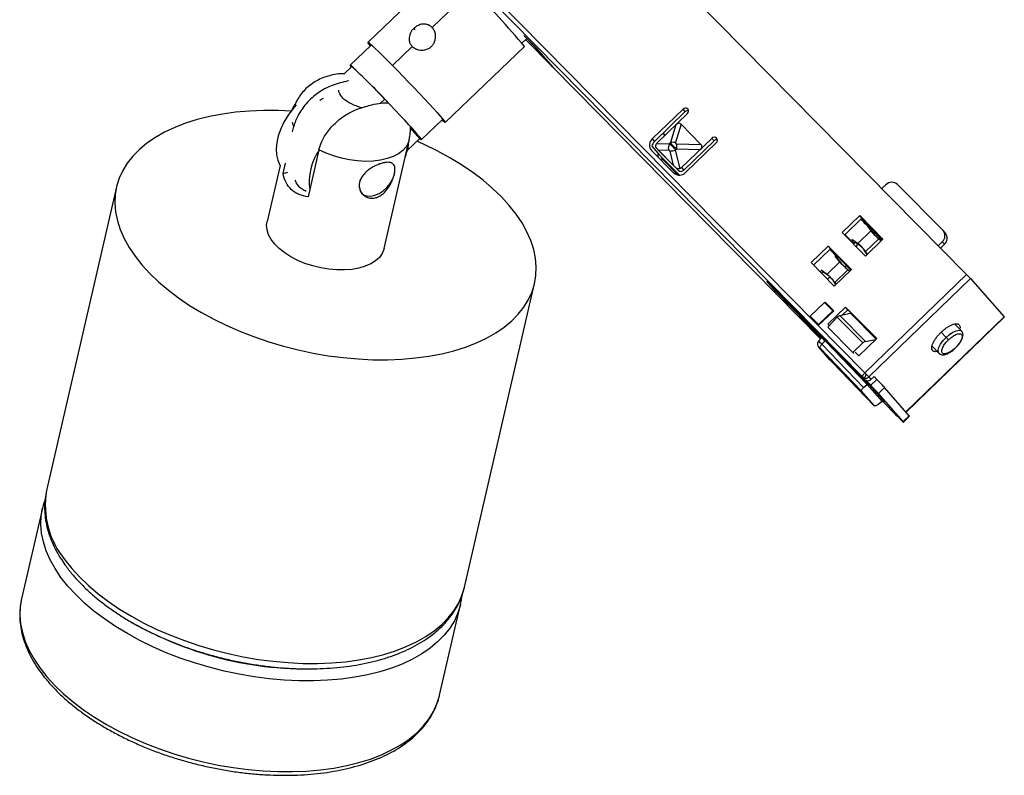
# Paper-space layout '_Trimétrica' of a CAD drawing. Header units: millimetres. Extents: x -103 to 12, y 9 to 142.
# Tile 1 of 2: x -103 to 12, y 9 to 97. Entities that reach past the tile are written whole.
import ezdxf

# ---------------------------------------------------------------- set-up
doc = ezdxf.new("R2010")
doc.units = ezdxf.units.MM

psp = doc.layouts.new('_Trimétrica')

# ---------------------------------------------------------------- linework, layer by layer
at = {"color": 7, "linetype": 'Continuous', "lineweight": 25}
for p, q in [((7.64, 67.06), (-65.6, 141.33)), ((-77.46, 129.86), (-4.21, 55.59)), ((-77.69, 129.37), (-4.44, 55.09)), ((-52.89, 102.99), (-62.11, 94.12)), ((-50.04, 100.28), (-54.65, 95.85)), ((-56.79, 95.73), (-56.66, 95.57)), ((-44.17, 94.03), (-43.66, 94.52)), ((-43.96, 94.91), (-42.6, 93.53)), ((-42.64, 93.56), (-43.95, 94.89)), ((-43.75, 94.44), (-40.57, 91.21)), ((-40.59, 91.23), (-43.75, 94.44)), ((-61.77, 93.76), (-64.2, 91.43)), ((-56.96, 93.63), (-59.27, 91.42)), ((-53.11, 84.75), (-43.88, 93.61)), ((-40.59, 91.23), (-42.55, 93.47)), ((-42.51, 93.44), (-40.54, 91.18)), ((-64.94, 90.39), (-64, 91.29)), ((-40.56, 91.21), (-9.36, 59.56)), ((-40.54, 91.18), (-9.36, 59.56)), ((-60.67, 87.01), (-60.17, 87.5)), ((-59.81, 87.09), (-60.17, 87.5)), ((-28.99, 82.85), (-25.4, 86.32)), ((-25.14, 86.03), (-25.4, 86.32)), ((-24.85, 86.34), (-24.82, 86.31)), ((-55.88, 82.78), (-53.45, 85.11)), ((-28.73, 82.55), (-25.14, 86.03)), ((-28.4, 82.39), (-24.88, 85.8)), ((-70.76, 84.3), (-70.93, 84.77)), ((-70.9, 83.69), (-70.76, 84.3)), ((-56.09, 82.91), (-57.17, 84.13)), ((-26.22, 84.51), (-26.85, 82.42)), ((-25.63, 84.56), (-26.28, 82.42)), ((-25.63, 84.56), (-23.31, 82.22)), ((-60.24, 70.07), (-57.31, 82.74)), ((-57.54, 81.52), (-56.09, 82.91)), ((-28.99, 82.85), (-28.73, 82.55)), ((-27.73, 83.51), (-27.51, 83.25)), ((-27.51, 83.26), (-27.73, 83.51)), ((-22.04, 82.92), (-25.56, 79.52)), ((-25.3, 79.22), (-21.78, 82.63)), ((-21.78, 82.63), (-22.04, 82.92)), ((-21.5, 82.94), (-21.47, 82.91)), ((-67.83, 81.59), (-69.09, 76.12)), ((-57.6, 81.5), (-57.54, 81.52)), ((-26.48, 78.88), (-29.06, 81.5)), ((-29.03, 82), (-28.33, 81.19)), ((-27, 82.29), (-28.53, 82.24)), ((-28.18, 81.42), (-28.48, 81.76)), ((-28.25, 81.53), (-27.09, 81.57)), ((-26.54, 79.81), (-28.25, 81.53)), ((-26.85, 82.42), (-27, 82.29)), ((-26.65, 81.99), (-26.58, 82.06)), ((-26.27, 81.54), (-26.12, 81.68)), ((-25.74, 79.41), (-26.27, 81.54)), ((-26.14, 82.27), (-23.31, 82.22)), ((-26.12, 81.68), (-23.38, 81.63)), ((-21.53, 82.4), (-25.12, 78.93)), ((-28.18, 81.42), (-28.19, 81.44)), ((-25.98, 79.2), (-28.18, 81.42)), ((-27.97, 80.82), (-25.8, 78.63)), ((-27.8, 80.51), (-25.95, 78.63)), ((-26.94, 81.42), (-26.54, 79.81)), ((-72.37, 79.75), (-73.88, 73.21)), ((-72.02, 78.83), (-71.74, 80.03)), ((-26.28, 79.54), (-25.98, 79.2)), ((-25.56, 79.52), (-25.3, 79.22)), ((-72.02, 78.83), (-71.45, 78.96)), ((-91.42, 77.26), (-99.58, 41.86)), ((-1.76, 77.5), (-2.22, 77.06)), ((4.87, 72.2), (-0.4, 77.54)), ((-6.86, 71.94), (-4.81, 73.92)), ((-6.57, 71.64), (-4.55, 73.6)), ((-4.81, 73.92), (-2.1, 71.17)), ((-4.55, 73.6), (-4.81, 73.92)), ((-4.63, 73.52), (-2.21, 71.07)), ((-4.55, 73.6), (-2.13, 71.14)), ((-4.09, 72.96), (-3.51, 72.13)), ((-4.09, 72.96), (-3.86, 72.71)), ((-3.86, 72.71), (-3.28, 71.88)), ((-2.24, 71.04), (-3.8, 72.62)), ((-3.73, 72.53), (-3.74, 72.54)), ((-3.73, 72.53), (-3.73, 72.52)), ((-4.15, 69.19), (-6.86, 71.94)), ((-5.58, 70.74), (-6.52, 71.69)), ((-5.02, 70.68), (-3.51, 72.13)), ((-2.1, 71.17), (-4.15, 69.19)), ((-4.12, 69.74), (-2.59, 71.21)), ((-3.51, 72.13), (-3.28, 71.88)), ((-3.18, 71.79), (-3.3, 71.91)), ((-2.77, 71.37), (-2.59, 71.21)), ((-2.77, 71.37), (-2.28, 71)), ((-2.59, 71.21), (-2.3, 70.98)), ((5.17, 71.87), (4.91, 72.16)), ((-10.48, 68.43), (-8.47, 70.37)), ((-10.2, 68.13), (-8.2, 70.06)), ((-8.47, 70.37), (-5.76, 67.63)), ((-8.47, 70.37), (-8.2, 70.06)), ((-8.23, 70.04), (-7.09, 68.83)), ((-8.2, 70.06), (-5.78, 67.61)), ((-8.2, 70.06), (-5.78, 67.61)), ((-5.63, 71.02), (-5.75, 70.91)), ((-5.58, 70.74), (-5.75, 70.91)), ((-5.02, 70.68), (-5.74, 71.13)), ((-5.46, 70.85), (-5.58, 70.74)), ((-5.52, 70.59), (-5.33, 70.77)), ((-4.79, 70.43), (-5.49, 70.87)), ((-5.01, 70.57), (-5.27, 70.33)), ((-4.79, 70.43), (-5.02, 70.68)), ((-4.64, 70.33), (-4.77, 70.48)), ((-4.37, 70.06), (-4.42, 70.1)), ((4.35, 70.4), (4.81, 70.86)), ((5.07, 70.57), (4.62, 70.12)), ((5.07, 70.57), (4.81, 70.86)), ((-7.92, 69.56), (-7.81, 69.67)), ((-7.7, 69.34), (-7.59, 69.44)), ((-7.14, 68.51), (-7.66, 69.19)), ((-7.54, 69.17), (-7.6, 69.12)), ((-7.38, 69), (-7.54, 69.17)), ((-7.38, 69), (-7.43, 68.94)), ((-7.43, 68.94), (-7.41, 68.92)), ((-6.9, 68.26), (-7.41, 68.92)), ((-4.3, 69.9), (-4.12, 69.74)), ((-3.95, 69.38), (-4.3, 69.9)), ((-3.91, 69.42), (-4.12, 69.74)), ((-7.78, 65.68), (-10.48, 68.43)), ((-8.6, 67.09), (-7.14, 68.51)), ((-7.19, 68.63), (-6.92, 68.35)), ((-7.14, 68.51), (-6.98, 68.34)), ((-7.09, 68.83), (-5.84, 67.56)), ((-6.81, 68.21), (-6.39, 67.77)), ((-6.52, 67.93), (-6.36, 68.09)), ((-6.21, 67.6), (-6.38, 67.77)), ((-6.38, 67.77), (-5.95, 67.45)), ((-9.25, 67.52), (-9.42, 67.35)), ((-9.31, 67.59), (-8.6, 67.09)), ((-9.08, 67.35), (-9.26, 67.18)), ((-9.08, 67.35), (-9.06, 67.33)), ((-8.37, 66.84), (-9.06, 67.33)), ((-8.37, 66.84), (-8.6, 67.09)), ((-8.3, 66.76), (-8.58, 66.49)), ((-8.51, 67.01), (-8.4, 66.9)), ((-5.76, 67.63), (-7.78, 65.68)), ((-7.72, 66.13), (-6.21, 67.6)), ((-5.97, 67.43), (-6.21, 67.6)), ((-4.21, 55.59), (7.64, 67.06)), ((-3.76, 55.11), (8.1, 66.58)), ((8.1, 66.58), (12.01, 62.1)), ((-50.86, 30.62), (-42.7, 66.02)), ((-9.2, 59.73), (-15.64, 66.26)), ((-14.6, 65.07), (-15.64, 66.26)), ((-14.36, 64.86), (-15.15, 65.76)), ((-7.82, 66.27), (-7.94, 66.38)), ((-7.89, 66.3), (-7.72, 66.13)), ((-7.89, 66.3), (-7.6, 65.85)), ((-7.63, 65.82), (-7.82, 65.72)), ((-7.72, 66.13), (-7.56, 65.89)), ((-14.6, 65.07), (-14.57, 65.09)), ((-14.6, 65.07), (-12.75, 63.19)), ((-9.3, 59.62), (-14.36, 64.86)), ((-9.25, 59.68), (-14.07, 64.67)), ((-10.58, 62.2), (-8.93, 63.8)), ((-8.93, 63.8), (-8.83, 63.84)), ((-7.96, 62.81), (-8.93, 63.8)), ((-8.83, 63.84), (-7.86, 62.85)), ((-8.53, 61.25), (-6.45, 63.26)), ((-6.45, 63.26), (-2.83, 59.6)), ((-6.19, 62.94), (-6.45, 63.26)), ((-10.58, 62.2), (-10.63, 62.1)), ((-9.66, 61.12), (-10.63, 62.1)), ((-10.6, 62.07), (-10.63, 62.1)), ((-10.58, 62.2), (-9.62, 61.22)), ((-7.84, 62.82), (-9.64, 61.09)), ((-7.96, 62.81), (-9.62, 61.22)), ((-7.42, 62.08), (-8.54, 60.92)), ((-7.96, 62.81), (-7.86, 62.85)), ((-7.84, 62.82), (-7.86, 62.85)), ((-7.42, 62.08), (-4.45, 59.07)), ((-7.12, 62.28), (-5.87, 62.54)), ((-7.12, 62.28), (-4.14, 59.26)), ((-6.81, 62.34), (-6.19, 62.94)), ((-6.19, 62.94), (-2.86, 59.57)), ((-5.87, 62.54), (-2.91, 59.53)), ((0.57, 51.03), (12.01, 62.1)), ((0.6, 51), (12.03, 62.07)), ((-9.66, 61.12), (-9.62, 61.22)), ((-9.66, 61.12), (-9.64, 61.09)), ((-5.61, 57.95), (-8.54, 60.92)), ((-8.38, 61.09), (-8.53, 61.25)), ((7.06, 60.47), (6.27, 61.27)), ((-9.24, 59.69), (-9.6, 59.28)), ((-9.29, 59.85), (-9.3, 59.84)), ((-9.2, 59.73), (-9.3, 59.84)), ((-9.18, 59.75), (-9.24, 59.69)), ((5.26, 59.72), (4.67, 60.32)), ((-9.58, 58.6), (-8.31, 57.14)), ((-9.57, 58.58), (-9.58, 58.6)), ((-8.29, 57.12), (-9.57, 58.58)), ((-8.85, 59.31), (-9.23, 58.92)), ((-9.23, 58.92), (-4.36, 53.88)), ((-3.69, 54.19), (-8.91, 59.49)), ((-8.85, 59.31), (-8.79, 59.36)), ((-3.95, 54.24), (-8.85, 59.31)), ((-4.45, 59.07), (-5.61, 57.95)), ((-2.83, 59.6), (-4.92, 57.59)), ((-4.14, 59.26), (-2.96, 59.48)), ((3.63, 58.68), (4.43, 57.87)), ((-4.59, 53.44), (-9.43, 58.46)), ((-7.67, 58.09), (-7.6, 58.15)), ((-5.5, 57.84), (-5.61, 57.95)), ((-4.92, 57.59), (-5.33, 58)), ((-8.31, 57.14), (-8.29, 57.12)), ((-7.97, 56.78), (-3.11, 51.75)), ((-7.97, 56.78), (-3.13, 51.77)), ((-7.97, 56.78), (-7.97, 56.78)), ((-5.86, 56.39), (-5.94, 56.3)), ((-5.94, 56.3), (-5.86, 56.39)), ((-4.18, 54.79), (-4.44, 55.09)), ((-3.76, 55.11), (-3.5, 54.81)), ((-3.5, 54.81), (-3.14, 55.16)), ((-2.82, 54.83), (-3.14, 55.16)), ((-4.36, 53.88), (-3.95, 54.24)), ((-3.53, 54.14), (-4.18, 54.79)), ((-3.84, 54.34), (-3.95, 54.24)), ((-2.21, 52.24), (-3.95, 54.24)), ((-1.92, 52.16), (-3.69, 54.19)), ((-3.53, 54.14), (-2.82, 54.83)), ((-3.13, 51.77), (-4.59, 53.44)), ((-2.63, 53.18), (-1.91, 53.88)), ((0.24, 49.9), (-2.63, 53.18)), ((0.96, 50.59), (-1.91, 53.88)), ((-2.21, 52.24), (-2.64, 51.91)), ((-2.21, 52.24), (-2.09, 52.35)), ((-2.17, 52.27), (-0.52, 50.61)), ((-2.17, 52.27), (-0.53, 50.61)), ((-2.1, 52.34), (-1.92, 52.16)), ((-0.79, 50.91), (-0.14, 50.25)), ((-0.53, 50.61), (-0.79, 50.91)), ((0.24, 49.9), (0.96, 50.59)), ((0.29, 49.83), (1.01, 50.53)), ((-100.05, 39.83), (-102.49, 29.25)), ((-50.87, 30.58), (-50.86, 30.62)), ((-102.48, 29.3), (-102.49, 29.25)), ((-53.77, 18.01), (-51.33, 28.59)), ((-51.33, 28.63), (-51.33, 28.59))]:
    psp.add_line(p, q, dxfattribs=at)
at = {"color": 7, "linetype": 'Continuous', "lineweight": 25, "flags": 128}
for points in [[(-61.82, 93.71), (-62, 93.93), (-62.1, 94.07), (-62.11, 94.13), (-62.03, 94.08), (-61.86, 93.95), (-61.61, 93.72), (-61.27, 93.4), (-60.86, 93), (-60.38, 92.54), (-59.85, 92), (-59.27, 91.42)], [(-56.09, 82.91), (-56.08, 82.9), (-55.94, 82.8), (-55.88, 82.78), (-55.92, 82.85), (-56.04, 83.02), (-56.25, 83.27), (-56.54, 83.61), (-56.9, 84.01), (-57.34, 84.49), (-57.82, 85.02), (-58.36, 85.59), (-58.93, 86.2), (-59.53, 86.83), (-60.13, 87.46), (-60.74, 88.08), (-61.33, 88.69), (-61.89, 89.26), (-62.41, 89.78), (-62.89, 90.25), (-63.3, 90.65), (-63.64, 90.97), (-63.9, 91.21), (-64.09, 91.37), (-64.18, 91.43), (-64.19, 91.4), (-64.11, 91.28), (-64.07, 91.22)], [(-59.27, 91.42), (-58.65, 90.79), (-58.02, 90.14), (-57.38, 89.47), (-56.74, 88.81), (-56.12, 88.15), (-55.53, 87.52), (-54.98, 86.93), (-54.49, 86.39), (-54.06, 85.92), (-53.7, 85.51), (-53.42, 85.19), (-53.23, 84.95), (-53.12, 84.8), (-53.11, 84.75), (-53.19, 84.79), (-53.36, 84.93), (-53.51, 85.06)], [(-71.04, 86.09), (-72.58, 86.16), (-74.27, 86.17), (-75.93, 86.1), (-77.54, 85.96), (-79.09, 85.75), (-80.59, 85.47), (-82.02, 85.11), (-83.37, 84.69), (-84.64, 84.2), (-85.82, 83.65), (-86.9, 83.03), (-87.88, 82.36), (-88.76, 81.63), (-89.52, 80.85), (-90.17, 80.03), (-90.7, 79.16), (-91.12, 78.26), (-91.41, 77.32), (-91.57, 76.35), (-91.61, 75.35), (-91.53, 74.34), (-91.32, 73.32), (-90.99, 72.28), (-90.53, 71.25), (-89.96, 70.21), (-89.27, 69.18)], [(-70.48, 86.84), (-70.88, 86.36), (-71.43, 85.61), (-71.91, 84.82), (-72.29, 84.03), (-72.57, 83.23), (-72.75, 82.45), (-72.82, 81.71), (-72.79, 81.01), (-72.64, 80.37), (-72.39, 79.79), (-72.35, 79.72)], [(-70.7, 86.75), (-70.78, 86.63), (-70.98, 86.23)], [(-57.31, 82.74), (-57.42, 82.41), (-57.68, 81.93), (-58.07, 81.5), (-58.57, 81.13), (-59.17, 80.81), (-59.87, 80.56), (-60.65, 80.38), (-61.5, 80.27), (-62.39, 80.24), (-63.32, 80.29), (-64.26, 80.41), (-65.2, 80.61), (-66.12, 80.87), (-67, 81.2), (-67.83, 81.59)], [(-89.27, 69.18), (-88.46, 68.17), (-87.55, 67.17), (-86.53, 66.19), (-85.41, 65.25), (-84.2, 64.33), (-82.91, 63.45), (-81.53, 62.62), (-80.08, 61.83), (-78.56, 61.09), (-76.98, 60.4), (-75.35, 59.78), (-73.68, 59.21), (-71.98, 58.7), (-70.25, 58.26), (-68.5, 57.89), (-66.75, 57.59), (-65, 57.36), (-63.26, 57.21), (-61.54, 57.12), (-59.85, 57.11), (-58.19, 57.18), (-56.58, 57.32), (-55.02, 57.53), (-53.53, 57.81), (-52.1, 58.17), (-50.75, 58.59), (-49.48, 59.08), (-48.3, 59.63), (-47.22, 60.25), (-46.24, 60.92), (-45.36, 61.65), (-44.6, 62.43), (-43.95, 63.25), (-43.41, 64.12), (-43, 65.03), (-42.71, 65.97), (-42.55, 66.93), (-42.5, 67.93), (-42.59, 68.94), (-42.8, 69.96), (-43.13, 71), (-43.59, 72.04), (-44.16, 73.07), (-44.85, 74.1), (-45.66, 75.11), (-46.57, 76.11), (-47.59, 77.09), (-48.7, 78.03), (-49.91, 78.95), (-51.21, 79.83), (-52.59, 80.66), (-54.04, 81.45), (-55.56, 82.19), (-56.43, 82.58)], [(-57.54, 81.52), (-57.42, 82.07), (-57.37, 82.52)], [(-62.87, 76.53), (-62.58, 76.31), (-62.21, 76.2), (-61.78, 76.19), (-61.31, 76.3), (-60.83, 76.51), (-60.36, 76.82), (-59.92, 77.2), (-59.55, 77.65), (-59.26, 78.12), (-59.07, 78.61), (-58.99, 79.05)], [(-60.24, 70.07), (-60.26, 69.97), (-60.47, 69.48), (-60.79, 69.03), (-61.24, 68.63), (-61.79, 68.29), (-62.44, 68.01), (-63.18, 67.79), (-63.98, 67.65), (-64.85, 67.58), (-65.76, 67.59), (-66.69, 67.67), (-67.63, 67.82), (-68.56, 68.05), (-69.46, 68.35), (-70.31, 68.7), (-71.11, 69.11), (-71.82, 69.57), (-72.45, 70.07), (-72.98, 70.59), (-73.4, 71.14), (-73.71, 71.69), (-73.88, 72.24), (-73.93, 72.79), (-73.88, 73.21)], [(-9.3, 59.84), (-9.34, 59.89), (-9.35, 59.91), (-9.33, 59.9), (-9.29, 59.86), (-9.23, 59.8), (-9.14, 59.71), (-9.03, 59.61), (-8.91, 59.49)], [(4.43, 57.87), (4.36, 57.97), (4.34, 58.23), (4.43, 58.56), (4.62, 58.94), (4.91, 59.34), (5.26, 59.72)], [(5.26, 59.72), (5.66, 60.06), (6.06, 60.33), (6.43, 60.5), (6.75, 60.57), (6.99, 60.52), (7.06, 60.47)], [(-9.57, 58.58), (-9.58, 58.6), (-9.59, 58.61), (-9.58, 58.6), (-9.57, 58.59), (-9.54, 58.57), (-9.51, 58.54), (-9.48, 58.5), (-9.43, 58.46)], [(-9.23, 58.92), (-9.3, 58.85), (-9.35, 58.78), (-9.39, 58.71), (-9.43, 58.65), (-9.45, 58.59), (-9.46, 58.53), (-9.45, 58.49), (-9.43, 58.46)], [(6.34, 58.51), (6.36, 58.5), (6.36, 58.49)], [(-4.44, 55.09), (-4.46, 55.13), (-4.46, 55.17), (-4.45, 55.23), (-4.43, 55.3), (-4.39, 55.37), (-4.34, 55.44), (-4.28, 55.52), (-4.21, 55.59)], [(-51.33, 28.59), (-51.35, 28.54), (-51.64, 27.6), (-52.05, 26.69), (-52.58, 25.82), (-53.23, 25), (-54, 24.22), (-54.87, 23.49), (-55.85, 22.82), (-56.94, 22.2), (-58.12, 21.65), (-59.38, 21.16), (-60.73, 20.74), (-62.16, 20.38), (-63.66, 20.1), (-65.22, 19.89), (-66.83, 19.75), (-68.48, 19.68), (-70.18, 19.69), (-71.9, 19.78), (-73.64, 19.93), (-75.39, 20.16), (-77.14, 20.46), (-78.89, 20.83), (-80.61, 21.27), (-82.32, 21.78), (-83.99, 22.34), (-85.62, 22.97), (-87.19, 23.66), (-88.71, 24.4), (-90.16, 25.19), (-91.54, 26.02), (-92.84, 26.9), (-94.05, 27.82), (-95.17, 28.76), (-96.18, 29.74), (-97.1, 30.74), (-97.9, 31.75), (-98.59, 32.78), (-99.17, 33.81), (-99.62, 34.85), (-99.95, 35.89), (-100.16, 36.91), (-100.25, 37.92), (-100.21, 38.92), (-100.06, 39.81)], [(-97.43, 33.79), (-96.63, 32.77), (-95.71, 31.77), (-94.7, 30.8), (-93.58, 29.85), (-92.37, 28.94), (-91.07, 28.06), (-89.69, 27.22), (-88.24, 26.43), (-86.72, 25.69), (-85.15, 25.01), (-83.52, 24.38), (-81.85, 23.81), (-80.14, 23.31), (-78.42, 22.87), (-76.67, 22.5), (-74.92, 22.19), (-73.17, 21.97), (-71.43, 21.81), (-69.71, 21.73), (-68.01, 21.72), (-66.36, 21.78), (-64.75, 21.92), (-63.19, 22.13), (-61.69, 22.42), (-60.27, 22.77), (-58.91, 23.19), (-57.65, 23.68), (-56.47, 24.24), (-55.39, 24.85), (-54.4, 25.52), (-53.53, 26.25), (-52.76, 27.03), (-52.11, 27.86), (-51.58, 28.72), (-51.17, 29.63), (-50.88, 30.57), (-50.87, 30.58)], [(-102.49, 29.25), (-102.65, 28.34), (-102.69, 27.34), (-102.6, 26.33), (-102.39, 25.31), (-102.06, 24.27), (-101.61, 23.24), (-101.03, 22.2), (-100.34, 21.17), (-99.54, 20.16), (-98.62, 19.16), (-97.61, 18.18), (-96.49, 17.24), (-95.28, 16.32), (-93.98, 15.45), (-92.6, 14.61), (-91.15, 13.82), (-89.63, 13.08), (-88.06, 12.39), (-86.43, 11.77), (-84.76, 11.2), (-83.05, 10.69), (-81.33, 10.25), (-79.58, 9.88), (-77.83, 9.58), (-76.08, 9.35), (-74.34, 9.2), (-72.62, 9.11), (-70.92, 9.11), (-69.27, 9.17), (-67.66, 9.31), (-66.1, 9.52), (-64.6, 9.81), (-63.17, 10.16), (-61.82, 10.58), (-60.56, 11.07), (-59.38, 11.63), (-58.29, 12.24), (-57.31, 12.91), (-56.44, 13.64), (-55.67, 14.42), (-55.02, 15.24), (-54.49, 16.11), (-54.08, 17.02), (-53.79, 17.94)], [(-53.79, 17.94), (-53.79, 17.96), (-53.77, 18.01)]]:
    psp.add_lwpolyline(points, dxfattribs=at)
at = {"color": 7, "linetype": 'Continuous', "lineweight": 25}
for centre, radius, start, end in [((-106.25, 42.2), 80.83, 39.5024, 45.9393), ((-44.74, 91.48), 2.96, 42.2888, 44.825), ((-118.59, 32.42), 80.29, 43.3127, 47.1597), ((-25.12, 86.06), 0.389, 47.2043, 136.2687), ((-24.85, 85.74), 0.409, 77.0308, 134.9548), ((-25.13, 86.09), 0.38, 311.6083, 42.1346), ((-28.36, 82.14), 0.951, 131.6083, 222.1346), ((-21.76, 82.66), 0.389, 47.2043, 136.2687), ((-21.49, 82.34), 0.409, 77.0308, 134.9548), ((-21.78, 82.69), 0.38, 311.6083, 42.1346), ((-62.64, 77.84), 6.34, 143.8635, 188.4517), ((-63.85, 83.11), 6.52, 339.2319, 354.7855), ((-28, 81.79), 1.05, 133.8022, 168.4439), ((-26.08, 81.81), 1.04, 152.4571, 193.2945), ((-27.31, 85.3), 3.89, 275.4156, 285.519), ((-26.58, 81.4), 1.06, 73.4749, 104.8475), ((-30.59, 81.87), 4.47, 357.6003, 5.1069), ((-27.42, 81.01), 0.92, 168.4197, 198.0103), ((-28.22, 80.93), 0.59, 294.987, 315.1226), ((-25.65, 79.56), 0.486, 227.2043, 316.2687), ((-61.5, 77.45), 1.64, 153.1287, 213.765), ((-25.82, 79.6), 0.972, 227.2043, 316.2687), ((-1.06, 76.83), 0.972, 47.2043, 136.2687), ((-32.36, 45.83), 39.14, 43.5538, 44.9603), ((-34.17, 44.07), 39.09, 43.3547, 44.9649), ((4.17, 71.56), 0.949, 312.5572, 42.1924), ((4.43, 71.27), 0.953, 312.6499, 38.8868), ((-35.96, 42.34), 39.09, 43.3547, 44.9649), ((-2.77, 56.7), 14.69, 42.2685, 44.8325), ((-13.34, 55.18), 6.1, 42.612, 47.7167), ((-0.99, 53.51), 8.81, 42.2685, 44.8325), ((-13.47, 55.02), 5.76, 42.6039, 47.7315), ((0.99, 65.5), 12.51, 222.0756, 224.2097), ((-5.13, 55.54), 1.03, 327.5517, 337.1798), ((-19.34, 40.68), 21.24, 43.9733, 44.5835), ((-10.21, 57.88), 6.63, 335.5065, 338.2356), ((-11.92, 47.75), 10.99, 42.045, 44.2918), ((-0.17, 50.96), 0.5, 227.6674, 242.5094), ((-89.77, 40.15), 9.96, 170.1025, 219.7374), ((-69.2, 62.33), 41.25, 240.2642, 273.4919)]:
    psp.add_arc(centre, radius, start, end, dxfattribs=at)
for points, knots in [([(-56.79, 95.73), (-56.82, 95.7), (-56.87, 95.64), (-56.95, 95.55), (-57.03, 95.45), (-57.1, 95.34), (-57.18, 95.2), (-57.27, 94.97), (-57.34, 94.67), (-57.33, 94.37), (-57.27, 94.12), (-57.19, 93.93), (-57.09, 93.77), (-57, 93.68), (-56.96, 93.63)], [0, 0, 0, 0, 0.047646, 0.096461, 0.146464, 0.197669, 0.250092, 0.353998, 0.499897, 0.643883, 0.749728, 0.8362, 0.919601, 1, 1, 1, 1]), ([(-54.65, 95.85), (-54.68, 95.88), (-54.73, 95.93), (-54.82, 96), (-54.92, 96.06), (-55.02, 96.11), (-55.17, 96.18), (-55.39, 96.23), (-55.7, 96.25), (-56.01, 96.19), (-56.26, 96.09), (-56.46, 95.98), (-56.64, 95.86), (-56.74, 95.77), (-56.79, 95.73)], [0, 0, 0, 0, 0.047848, 0.096769, 0.146778, 0.197892, 0.250123, 0.356051, 0.500195, 0.646135, 0.750109, 0.836713, 0.919986, 1, 1, 1, 1]), ([(-54.72, 93.64), (-54.7, 93.66), (-54.64, 93.72), (-54.56, 93.82), (-54.49, 93.92), (-54.42, 94.03), (-54.35, 94.19), (-54.27, 94.43), (-54.22, 94.76), (-54.25, 95.08), (-54.33, 95.34), (-54.42, 95.54), (-54.53, 95.71), (-54.61, 95.8), (-54.65, 95.85)], [0, 0, 0, 0, 0.047721, 0.096619, 0.14671, 0.19801, 0.250534, 0.354388, 0.500472, 0.644278, 0.750154, 0.836468, 0.919727, 1, 1, 1, 1]), ([(-56.96, 93.63), (-56.93, 93.61), (-56.88, 93.56), (-56.79, 93.49), (-56.69, 93.42), (-56.58, 93.36), (-56.43, 93.29), (-56.19, 93.21), (-55.87, 93.18), (-55.54, 93.21), (-55.26, 93.29), (-55.05, 93.39), (-54.88, 93.5), (-54.77, 93.59), (-54.72, 93.64)], [0, 0, 0, 0, 0.047877, 0.096828, 0.14687, 0.198019, 0.250288, 0.356141, 0.500181, 0.646068, 0.749997, 0.836643, 0.919953, 1, 1, 1, 1]), ([(-42.6, 93.53), (-42.6, 93.53), (-42.59, 93.52), (-42.57, 93.5), (-42.55, 93.48), (-42.53, 93.45), (-42.52, 93.44), (-42.51, 93.44)], [0, 0, 0, 0, 0.163717, 0.326692, 0.499937, 0.744879, 1, 1, 1, 1]), ([(-64.86, 90.46), (-65.03, 90.45), (-65.48, 90.45), (-66.19, 90.33), (-67, 90.12), (-67.75, 89.82), (-68.44, 89.44), (-69.07, 88.98), (-69.62, 88.45), (-70.1, 87.85), (-70.5, 87.17), (-70.74, 86.68), (-70.81, 86.41), (-70.81, 86.41)], [0, 0, 0, 0, 0.062808, 0.173954, 0.282418, 0.387828, 0.490724, 0.59183, 0.691747, 0.790912, 0.889636, 0.998303, 1, 1, 1, 1]), ([(-64.39, 89.62), (-64.41, 89.62), (-64.73, 89.55), (-65.36, 89.39), (-66.25, 89.12), (-67.1, 88.73), (-67.9, 88.25), (-68.65, 87.65), (-69.31, 86.99), (-69.86, 86.29), (-70.27, 85.62), (-70.58, 84.94), (-70.7, 84.52), (-70.76, 84.3)], [0, 0, 0, 0, 0.007435, 0.127056, 0.246423, 0.348578, 0.450602, 0.553472, 0.656296, 0.74578, 0.835254, 0.917628, 1, 1, 1, 1]), ([(-62.85, 86.48), (-63.07, 86.55), (-63.67, 86.75), (-64.53, 87.13), (-65.22, 87.75), (-65.48, 88.24), (-65.51, 88.5), (-65.52, 88.53)], [0, 0, 0, 0, 0.160011, 0.460513, 0.711936, 0.962797, 1, 1, 1, 1]), ([(-67.36, 87.55), (-67.47, 87.49), (-67.6, 87.43), (-67.71, 87.33), (-67.73, 87.32)], [0, 0, 0, 0, 0.875777, 1, 1, 1, 1]), ([(-67.83, 81.59), (-67.74, 81.9), (-67.58, 82.43), (-67.18, 83.18), (-66.75, 83.8), (-66.24, 84.4), (-65.66, 84.95), (-65.03, 85.44), (-64.27, 85.92), (-63.38, 86.33), (-62.48, 86.62), (-61.54, 86.86), (-60.65, 87.05), (-60.05, 87.06), (-59.79, 87.07)], [0, 0, 0, 0, 0.098584, 0.164808, 0.232913, 0.299938, 0.36878, 0.4383, 0.509518, 0.611234, 0.715712, 0.790914, 0.910835, 1, 1, 1, 1]), ([(-57.32, 82.74), (-57.28, 82.94), (-57.19, 83.4), (-57.15, 83.89), (-57.18, 84.18), (-57.18, 84.21)], [0, 0, 0, 0, 0.413205, 0.946413, 1, 1, 1, 1]), ([(-25.63, 84.56), (-25.71, 84.64), (-25.8, 84.69), (-26.01, 84.67), (-26.11, 84.61), (-26.22, 84.51)], [0, 0, 0, 0, 0.5, 0.5, 1, 1, 1, 1]), ([(-28.48, 81.76), (-28.49, 81.77), (-28.51, 81.8), (-28.54, 81.84), (-28.57, 81.91), (-28.59, 82), (-28.58, 82.12), (-28.54, 82.2), (-28.53, 82.24)], [0, 0, 0, 0, 0.0897941, 0.2030221, 0.3397175, 0.499885, 0.7481239, 1, 1, 1, 1]), ([(-28.25, 81.53), (-28.26, 81.55), (-28.3, 81.59), (-28.36, 81.65), (-28.42, 81.71), (-28.46, 81.75), (-28.48, 81.76)], [0, 0, 0, 0, 0.23568, 0.480277, 0.734762, 1, 1, 1, 1]), ([(-27, 82.29), (-26.98, 82.27), (-26.95, 82.25), (-26.89, 82.21), (-26.84, 82.17), (-26.78, 82.11), (-26.72, 82.05), (-26.67, 82.01), (-26.65, 81.99)], [0, 0, 0, 0, 0.171638, 0.341211, 0.508775, 0.674387, 0.838108, 1, 1, 1, 1]), ([(-26.58, 82.06), (-26.6, 82.08), (-26.64, 82.13), (-26.7, 82.19), (-26.75, 82.25), (-26.79, 82.31), (-26.83, 82.37), (-26.85, 82.41), (-26.85, 82.42)], [0, 0, 0, 0, 0.161222, 0.324381, 0.489665, 0.657249, 0.827306, 1, 1, 1, 1]), ([(-26.65, 81.99), (-26.63, 81.97), (-26.59, 81.93), (-26.52, 81.86), (-26.46, 81.78), (-26.39, 81.7), (-26.33, 81.62), (-26.29, 81.57), (-26.27, 81.54)], [0, 0, 0, 0, 0.161962, 0.325725, 0.491351, 0.658901, 0.828432, 1, 1, 1, 1]), ([(-26.12, 81.68), (-26.15, 81.7), (-26.21, 81.74), (-26.29, 81.8), (-26.37, 81.87), (-26.44, 81.93), (-26.51, 82), (-26.56, 82.04), (-26.58, 82.06)], [0, 0, 0, 0, 0.172485, 0.342417, 0.50996, 0.675285, 0.83857, 1, 1, 1, 1]), ([(-26.28, 82.42), (-26.3, 82.37), (-26.29, 82.34), (-26.26, 82.3), (-26.25, 82.3), (-26.23, 82.28), (-26.22, 82.28), (-26.18, 82.27), (-26.16, 82.27), (-26.14, 82.27)], [0, 0, 0, 0, 0.5, 0.5, 0.625, 0.625, 0.75, 0.75, 1, 1, 1, 1]), ([(-23.38, 81.63), (-23.28, 81.73), (-23.21, 81.84), (-23.19, 82.04), (-23.23, 82.13), (-23.31, 82.22)], [0, 0, 0, 0, 0.5, 0.5, 1, 1, 1, 1]), ([(-28.33, 81.19), (-28.32, 81.19), (-28.31, 81.18), (-28.29, 81.15), (-28.26, 81.12), (-28.22, 81.08), (-28.15, 81.01), (-28.07, 80.92), (-28, 80.85), (-27.97, 80.82)], [0, 0, 0, 0, 0.080588, 0.162875, 0.249962, 0.367071, 0.500311, 0.725436, 1, 1, 1, 1]), ([(-61.29, 75.98), (-61.42, 75.95), (-61.55, 75.94), (-61.81, 75.94), (-61.94, 75.96), (-62.19, 76.03), (-62.3, 76.08), (-62.52, 76.21), (-62.62, 76.29), (-62.88, 76.55), (-63.02, 76.77), (-63.12, 77.14), (-63.14, 77.27), (-63.14, 77.53), (-63.13, 77.67), (-63.07, 77.94), (-63.02, 78.07), (-62.89, 78.33), (-62.82, 78.46), (-62.63, 78.71), (-62.53, 78.82), (-62.3, 79.05), (-62.17, 79.15), (-61.91, 79.35), (-61.78, 79.44), (-61.49, 79.61), (-61.34, 79.68), (-61.05, 79.82), (-60.91, 79.88), (-60.62, 79.98), (-60.48, 80.02), (-60.21, 80.08), (-60.09, 80.1), (-59.85, 80.13), (-59.74, 80.13), (-59.54, 80.1), (-59.45, 80.08), (-59.3, 80.01), (-59.23, 79.97), (-59.12, 79.86), (-59.08, 79.79), (-59.01, 79.64), (-58.99, 79.55), (-58.97, 79.35), (-58.97, 79.24), (-58.99, 79.01), (-59.01, 78.88), (-59.08, 78.61), (-59.12, 78.47), (-59.22, 78.18), (-59.28, 78.03), (-59.41, 77.74), (-59.49, 77.59), (-59.65, 77.31), (-59.74, 77.17), (-59.94, 76.91), (-60.05, 76.78), (-60.27, 76.55), (-60.38, 76.45), (-60.63, 76.27), (-60.76, 76.19), (-61.02, 76.06), (-61.15, 76.02), (-61.29, 75.98)], [0, 0, 0, 0, 0.03125, 0.03125, 0.0625, 0.0625, 0.09375, 0.09375, 0.125, 0.125, 0.1875, 0.1875, 0.21875, 0.21875, 0.25, 0.25, 0.28125, 0.28125, 0.3125, 0.3125, 0.34375, 0.34375, 0.375, 0.375, 0.40625, 0.40625, 0.4375, 0.4375, 0.46875, 0.46875, 0.5, 0.5, 0.53125, 0.53125, 0.5625, 0.5625, 0.59375, 0.59375, 0.625, 0.625, 0.65625, 0.65625, 0.6875, 0.6875, 0.71875, 0.71875, 0.75, 0.75, 0.78125, 0.78125, 0.8125, 0.8125, 0.84375, 0.84375, 0.875, 0.875, 0.90625, 0.90625, 0.9375, 0.9375, 0.96875, 0.96875, 1, 1, 1, 1]), ([(-26.28, 79.54), (-26.33, 79.59), (-26.42, 79.68), (-26.5, 79.76), (-26.54, 79.81)], [0, 0, 0, 0, 0.519737, 1, 1, 1, 1]), ([(-26.28, 79.54), (-26.27, 79.52), (-26.23, 79.49), (-26.17, 79.45), (-26.11, 79.42), (-26.01, 79.39), (-25.89, 79.38), (-25.79, 79.4), (-25.74, 79.41)], [0, 0, 0, 0, 0.123725, 0.246193, 0.369642, 0.496258, 0.742641, 1, 1, 1, 1]), ([(-69.09, 76.12), (-69.46, 76.15), (-69.81, 76.24), (-70.3, 76.44), (-70.46, 76.52), (-70.76, 76.71), (-70.89, 76.81), (-71.28, 77.17), (-71.49, 77.46), (-71.83, 78.09), (-71.94, 78.45), (-72.02, 78.83)], [0, 0, 0, 0, 0.25, 0.25, 0.375, 0.375, 0.5, 0.5, 0.75, 0.75, 1, 1, 1, 1]), ([(-69.33, 76.73), (-69.48, 76.81), (-69.82, 76.98), (-70.29, 77.4), (-70.49, 77.82), (-70.6, 78.06)], [0, 0, 0, 0, 0.270954, 0.600387, 1, 1, 1, 1]), ([(-3.23, 71.8), (-3.23, 71.8), (-3.25, 71.84), (-3.26, 71.86), (-3.28, 71.88)], [0, 0, 0, 0, 0.1485206, 1, 1, 1, 1]), ([(-2.77, 71.37), (-2.79, 71.39), (-2.83, 71.42), (-2.88, 71.45), (-2.89, 71.46)], [0, 0, 0, 0, 0.717816, 1, 1, 1, 1]), ([(-6.34, 67.71), (-6.45, 67.83), (-6.59, 67.96), (-6.85, 68.21), (-6.97, 68.33), (-7.06, 68.42)], [0, 0, 0, 0, 0.5, 0.5, 1, 1, 1, 1]), ([(-8.51, 67.01), (-8.42, 66.92), (-8.31, 66.8), (-8.06, 66.54), (-7.94, 66.4), (-7.82, 66.27)], [0, 0, 0, 0, 0.5, 0.5, 1, 1, 1, 1]), ([(-8.41, 66.9), (-8.37, 66.86), (-8.3, 66.79), (-8.24, 66.71), (-8.2, 66.68)], [0, 0, 0, 0, 0.525325, 1, 1, 1, 1]), ([(-8.32, 66.8), (-8.27, 66.75), (-8.21, 66.68), (-8.07, 66.53), (-8, 66.45), (-7.94, 66.38)], [0, 0, 0, 0, 0.5, 0.5, 1, 1, 1, 1]), ([(-7.42, 62.08), (-7.37, 62.13), (-7.32, 62.17), (-7.21, 62.24), (-7.16, 62.27), (-7.12, 62.28)], [0, 0, 0, 0, 0.5, 0.5, 1, 1, 1, 1]), ([(12.03, 62.07), (12.03, 62.07), (12.04, 62.06), (12.03, 62.08), (12.01, 62.1)], [0, 0, 0, 0, 0.035193, 1, 1, 1, 1]), ([(3.69, 58.19), (3.68, 58.2), (3.66, 58.23), (3.63, 58.28), (3.62, 58.33), (3.6, 58.39), (3.6, 58.46), (3.6, 58.58), (3.63, 58.78), (3.74, 59.08), (3.91, 59.4), (4.14, 59.72), (4.39, 60.04), (4.67, 60.33), (4.98, 60.6), (5.29, 60.84), (5.62, 61.05), (5.94, 61.2), (6.23, 61.3), (6.45, 61.32), (6.6, 61.29), (6.71, 61.25), (6.76, 61.2), (6.78, 61.18)], [0, 0, 0, 0, 0.0201167, 0.0400893, 0.059997, 0.0799197, 0.0999373, 0.1201285, 0.1849655, 0.2500907, 0.3149073, 0.3800528, 0.4398735, 0.5000262, 0.5598672, 0.6199996, 0.6848367, 0.7499618, 0.8147786, 0.8799239, 0.9199794, 0.9597898, 1, 1, 1, 1]), ([(6.78, 61.18), (6.85, 61.08), (6.93, 60.96), (6.86, 60.73), (6.84, 60.69)], [0, 0, 0, 0, 0.806321, 1, 1, 1, 1]), ([(5.54, 59.43), (5.63, 59.52), (5.74, 59.62), (5.99, 59.81), (6.13, 59.91), (6.44, 60.07), (6.59, 60.13), (6.87, 60.16), (6.99, 60.13), (7.12, 59.97), (7.14, 59.85), (7.09, 59.56), (7.02, 59.4), (6.84, 59.1), (6.74, 58.95), (6.54, 58.7), (6.44, 58.6), (6.34, 58.51)], [0, 0, 0, 0, 0.125, 0.125, 0.25, 0.25, 0.375, 0.375, 0.5, 0.5, 0.625, 0.625, 0.75, 0.75, 0.875, 0.875, 1, 1, 1, 1]), ([(6.37, 58.51), (6.42, 58.56), (6.58, 58.71), (6.81, 59), (7.04, 59.35), (7.19, 59.7), (7.25, 60.01), (7.21, 60.27), (7.11, 60.4), (7.07, 60.45)], [0, 0, 0, 0, 0.077644, 0.242142, 0.408084, 0.577989, 0.756186, 0.889287, 1, 1, 1, 1]), ([(-9.6, 59.28), (-9.62, 59.26), (-9.66, 59.21), (-9.7, 59.12), (-9.72, 59.03), (-9.73, 58.9), (-9.7, 58.79), (-9.64, 58.67), (-9.6, 58.62), (-9.58, 58.6)], [0, 0, 0, 0, 0.125372, 0.249106, 0.371842, 0.496691, 0.751727, 0.877893, 1, 1, 1, 1]), ([(-4.14, 59.26), (-4.19, 59.25), (-4.24, 59.23), (-4.35, 59.16), (-4.4, 59.12), (-4.45, 59.07)], [0, 0, 0, 0, 0.5, 0.5, 1, 1, 1, 1]), ([(6.34, 58.51), (6.25, 58.42), (6.14, 58.32), (5.89, 58.13), (5.75, 58.03), (5.44, 57.88), (5.29, 57.82), (5.01, 57.79), (4.89, 57.82), (4.76, 57.97), (4.74, 58.1), (4.79, 58.38), (4.86, 58.54), (5.03, 58.85), (5.14, 58.99), (5.34, 59.24), (5.44, 59.35), (5.54, 59.43)], [0, 0, 0, 0, 0.125, 0.125, 0.25, 0.25, 0.375, 0.375, 0.5, 0.5, 0.625, 0.625, 0.75, 0.75, 0.875, 0.875, 1, 1, 1, 1]), ([(4.21, 58.1), (4.14, 58.08), (3.9, 58.01), (3.78, 58.11), (3.69, 58.19)], [0, 0, 0, 0, 0.25728, 1, 1, 1, 1]), ([(4.42, 57.88), (4.43, 57.88), (4.47, 57.8), (4.65, 57.72), (4.89, 57.68), (5.17, 57.72), (5.49, 57.85), (5.85, 58.06), (6.14, 58.28), (6.3, 58.44), (6.35, 58.49)], [0, 0, 0, 0, 0.013361, 0.145898, 0.273536, 0.416436, 0.582854, 0.753542, 0.920429, 1, 1, 1, 1]), ([(-4.44, 55.09), (-4.43, 55.08), (-4.4, 55.05), (-4.35, 55.02), (-4.31, 55), (-4.28, 54.99), (-4.27, 54.98), (-4.26, 54.98), (-4.26, 54.98), (-4.26, 54.98), (-4.26, 54.98)], [0, 0, 0, 0, 0.279125, 0.531765, 0.773047, 0.888379, 0.944741, 0.972596, 0.991113, 1, 1, 1, 1]), ([(-4.26, 54.98), (-4.24, 54.97), (-4.2, 54.96), (-4.14, 54.96), (-4.07, 54.96), (-3.99, 54.97), (-3.88, 55.01), (-3.8, 55.08), (-3.76, 55.11)], [0, 0, 0, 0, 0.1184, 0.234311, 0.351734, 0.468059, 0.715129, 1, 1, 1, 1]), ([(-4.18, 54.79), (-4.09, 54.71), (-3.97, 54.66), (-3.72, 54.67), (-3.59, 54.72), (-3.5, 54.81)], [0, 0, 0, 0, 0.5, 0.5, 1, 1, 1, 1]), ([(-2.63, 53.18), (-2.64, 53.19), (-2.65, 53.21), (-2.69, 53.25), (-2.73, 53.29), (-2.79, 53.36), (-2.87, 53.45), (-3, 53.58), (-3.14, 53.73), (-3.27, 53.87), (-3.41, 54.01), (-3.49, 54.09), (-3.53, 54.14)], [0, 0, 0, 0, 0.060099, 0.119808, 0.179664, 0.240199, 0.369538, 0.500121, 0.62939, 0.760042, 0.879663, 1, 1, 1, 1]), ([(-1.91, 53.88), (-1.98, 53.96), (-2.12, 54.11), (-2.45, 54.46), (-2.65, 54.66), (-2.82, 54.83)], [0, 0, 0, 0, 0.5, 0.5, 1, 1, 1, 1]), ([(-4.59, 53.44), (-4.61, 53.46), (-4.61, 53.48), (-4.61, 53.55), (-4.6, 53.58), (-4.55, 53.67), (-4.52, 53.71), (-4.45, 53.8), (-4.41, 53.84), (-4.36, 53.88)], [0, 0, 0, 0, 0.25, 0.25, 0.5, 0.5, 0.75, 0.75, 1, 1, 1, 1]), ([(-2.64, 51.91), (-2.69, 51.87), (-2.74, 51.84), (-2.84, 51.78), (-2.89, 51.76), (-2.98, 51.74), (-3.03, 51.73), (-3.09, 51.74), (-3.11, 51.75), (-3.13, 51.77)], [0, 0, 0, 0, 0.25, 0.25, 0.5, 0.5, 0.75, 0.75, 1, 1, 1, 1]), ([(1.01, 50.53), (1.01, 50.53), (1.03, 50.51), (0.99, 50.55), (0.96, 50.59)], [0, 0, 0, 0, 0.0351925, 1, 1, 1, 1]), ([(-0.14, 50.25), (-0.12, 50.23), (-0.08, 50.19), (-0.03, 50.14), (0.03, 50.08), (0.09, 50.01), (0.17, 49.94), (0.24, 49.87), (0.28, 49.84), (0.29, 49.83), (0.28, 49.85), (0.25, 49.88), (0.24, 49.9)], [0, 0, 0, 0, 0.060099, 0.119808, 0.179664, 0.240199, 0.369538, 0.500121, 0.62939, 0.760042, 0.879663, 1, 1, 1, 1]), ([(-99.58, 41.9), (-99.64, 41.58), (-99.77, 40.93), (-99.82, 39.93), (-99.77, 38.92), (-99.61, 37.9), (-99.33, 36.87), (-98.94, 35.83), (-98.44, 34.8), (-97.89, 33.87), (-97.48, 33.29), (-97.31, 33.05)], [0, 0, 0, 0, 0.111927, 0.223984, 0.336372, 0.449545, 0.563831, 0.679386, 0.796195, 0.914101, 1, 1, 1, 1]), ([(-99.75, 40.83), (-99.86, 40.54), (-99.98, 40.2), (-100.04, 39.85), (-100.05, 39.81)], [0, 0, 0, 0, 0.880843, 1, 1, 1, 1]), ([(-97.31, 33.05), (-97.18, 32.87), (-96.79, 32.35), (-96.07, 31.51), (-95.12, 30.54), (-94.09, 29.6), (-92.97, 28.69), (-91.77, 27.82), (-90.49, 26.99), (-89.14, 26.21), (-87.74, 25.47), (-86.27, 24.78), (-84.76, 24.14), (-83.21, 23.55), (-81.62, 23.03), (-80, 22.56), (-78.36, 22.15), (-76.71, 21.81), (-75.05, 21.53), (-73.39, 21.31), (-71.74, 21.17), (-70.1, 21.09), (-68.49, 21.08), (-66.91, 21.14), (-65.36, 21.26), (-63.85, 21.46), (-62.4, 21.72), (-61, 22.06), (-59.66, 22.46), (-58.39, 22.93), (-57.2, 23.46), (-56.09, 24.06), (-55.07, 24.72), (-54.14, 25.44), (-53.31, 26.21), (-52.59, 27.04), (-51.98, 27.9), (-51.48, 28.81), (-51.11, 29.7), (-50.95, 30.3), (-50.88, 30.58)], [0, 0, 0, 0, 0.014344, 0.041254, 0.068194, 0.095161, 0.122121, 0.14906, 0.17597, 0.202849, 0.229698, 0.256519, 0.283316, 0.310093, 0.336854, 0.363606, 0.390351, 0.417096, 0.443845, 0.470601, 0.497369, 0.524156, 0.550965, 0.577803, 0.604672, 0.631579, 0.658525, 0.685512, 0.712537, 0.739593, 0.766663, 0.793712, 0.820697, 0.84756, 0.874235, 0.900657, 0.926781, 0.952595, 0.978129, 1, 1, 1, 1]), ([(-102.48, 29.3), (-102.54, 29), (-102.67, 28.38), (-102.72, 27.42), (-102.68, 26.43), (-102.52, 25.43), (-102.24, 24.41), (-101.86, 23.4), (-101.36, 22.38), (-100.76, 21.37), (-100.05, 20.37), (-99.23, 19.39), (-98.32, 18.42), (-97.32, 17.48), (-96.23, 16.58), (-95.06, 15.7), (-93.8, 14.86), (-92.48, 14.07), (-91.1, 13.32), (-89.65, 12.61), (-88.16, 11.96), (-86.62, 11.35), (-85.04, 10.81), (-83.43, 10.32), (-81.8, 9.89), (-80.15, 9.53), (-78.49, 9.22), (-76.83, 8.98), (-75.17, 8.81), (-73.53, 8.71), (-71.91, 8.67), (-70.32, 8.7), (-68.76, 8.8), (-67.24, 8.96), (-65.77, 9.2), (-64.36, 9.5), (-63, 9.87), (-61.72, 10.3), (-60.51, 10.8), (-59.37, 11.35), (-58.33, 11.97), (-57.37, 12.65), (-56.52, 13.38), (-55.76, 14.16), (-55.11, 14.99), (-54.57, 15.86), (-54.16, 16.76), (-53.9, 17.46), (-53.82, 17.86), (-53.8, 17.94)], [0, 0, 0, 0, 0.0196793, 0.0405474, 0.0614598, 0.0824813, 0.1036554, 0.1249995, 0.1465059, 0.1681492, 0.1898956, 0.2117104, 0.2335642, 0.2554344, 0.2773023, 0.2991591, 0.3210004, 0.3428249, 0.3646324, 0.3864245, 0.4082028, 0.4299697, 0.4517276, 0.4734791, 0.4952266, 0.516973, 0.5387204, 0.560471, 0.5822273, 0.6039921, 0.625768, 0.6475578, 0.6693639, 0.6911888, 0.7130344, 0.7349018, 0.7567909, 0.7786993, 0.8006214, 0.8225438, 0.8444458, 0.8663002, 0.8880725, 0.9097238, 0.9312184, 0.9525341, 0.9736716, 0.9946602, 1, 1, 1, 1]), ([(-51.34, 28.63), (-51.29, 28.83), (-51.21, 29.14), (-51.19, 29.47), (-51.18, 29.59)], [0, 0, 0, 0, 0.6229657, 1, 1, 1, 1])]:
    psp.add_open_spline(points, degree=3, knots=knots, dxfattribs=at)
for points in [[(-28.53, 82.24), (-28.49, 82.29), (-28.45, 82.35), (-28.4, 82.39)], [(-26.94, 81.42), (-26.96, 81.51), (-27.02, 81.57), (-27.09, 81.57)], [(-27.97, 80.82), (-27.94, 80.7), (-27.89, 80.6), (-27.8, 80.51)], [(-25.56, 79.52), (-25.61, 79.47), (-25.67, 79.43), (-25.74, 79.41)], [(-3.51, 72.13), (-3.46, 72.07), (-3.39, 71.98), (-3.31, 71.89)], [(-3.31, 71.89), (-3.19, 71.76), (-3.04, 71.62), (-2.9, 71.47)], [(-2.9, 71.47), (-2.79, 71.38), (-2.68, 71.28), (-2.59, 71.21)], [(-4.77, 70.48), (-4.87, 70.57), (-4.95, 70.63), (-5.02, 70.68)], [(-4.79, 70.43), (-4.75, 70.41), (-4.7, 70.37), (-4.64, 70.33)], [(-4.37, 70.06), (-4.5, 70.21), (-4.65, 70.36), (-4.77, 70.48)], [(-4.64, 70.33), (-4.57, 70.26), (-4.49, 70.18), (-4.42, 70.1)], [(-4.42, 70.1), (-4.37, 70.03), (-4.33, 69.96), (-4.3, 69.9)], [(-4.12, 69.74), (-4.19, 69.83), (-4.28, 69.95), (-4.37, 70.06)], [(-7.06, 68.42), (-7.09, 68.45), (-7.11, 68.48), (-7.14, 68.51)], [(-6.21, 67.6), (-6.25, 67.64), (-6.29, 67.67), (-6.34, 67.71)], [(-8.6, 67.09), (-8.58, 67.07), (-8.55, 67.04), (-8.51, 67.01)], [(-7.94, 66.38), (-7.93, 66.35), (-7.91, 66.33), (-7.89, 66.3)], [(-7.82, 66.27), (-7.79, 66.22), (-7.75, 66.18), (-7.72, 66.13)]]:
    psp.add_open_spline(points, degree=3, dxfattribs=at)

doc.saveas('drawing.dxf')
